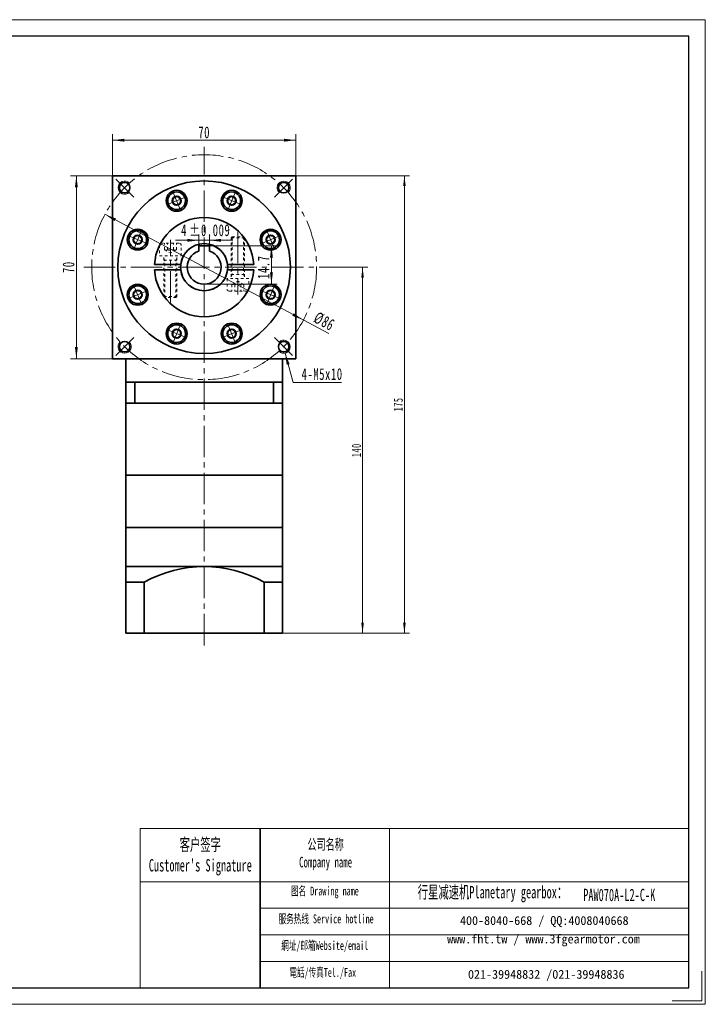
# Model space of a CAD drawing. Header units: millimetres. Extents: x 1504 to 2036, y -23 to 377.
# Tile 2 of 2: x 1774 to 2036, y -23 to 353. Entities that reach past the tile are written whole.
import ezdxf

# ---------------------------------------------------------------- set-up
doc = ezdxf.new("R2010")
doc.units = ezdxf.units.MM
doc.set_wipeout_variables(frame=1)
doc.linetypes.add('点画线', pattern=[18, 12, -2, 2, -2])
doc.linetypes.add('虚线', pattern=[2, 1, -1])
doc.layers.get('0').update_dxf_attribs({"lineweight": 35})
for name, color, linetype, lineweight in [('7标注层', 4, 'Continuous', 18), ('EB0_1', 7, 'Continuous', 35), ('SLD-0', 7, 'Continuous', 18), ('中心线层', 1, '点画线', 18), ('图框_外框线', 7, 'Continuous', 18), ('尺寸线层', 3, 'Continuous', 18), ('粗实线层', 7, 'Continuous', 35), ('虚线层', 6, '虚线', 18)]:
    doc.layers.add(name, color=color, linetype=linetype, lineweight=lineweight)
doc.styles.add('SLDTEXTSTYLE4', font='txt', dxfattribs={"width": 0.611111})
doc.styles.add('标准', font='txt', dxfattribs={"width": 0.667})
doc.dimstyles.new('a4-1-1.5', dxfattribs={"dimtxt": 4.5, "dimasz": 4.5, "dimexe": 2.25, "dimexo": 0, "dimgap": 0.75, "dimtad": 1, "dimdec": 3, "dimdsep": 46, "dimtxsty": '标准', "dimblk": '_CAXARROW', "dimcen": 0, "dimdle": 9, "dimazin": 2, "dimtfac": 0.707107, "dimtdec": 3, "dimtix": 1, "dimtmove": 2, "dimatfit": 3, "dimfxl": 0, "dimfrac": 2, "dimtolj": 1, "dimarcsym": 0})
doc.dimstyles.new('标准', dxfattribs={"dimtxt": 3.5, "dimasz": 4, "dimexe": 2, "dimexo": 0, "dimtad": 1, "dimdsep": 46, "dimtxsty": '标准', "dimblk": '_CAXARROW', "dimcen": 0, "dimdle": 8, "dimazin": 2, "dimtfac": 0.707107, "dimtdec": 3, "dimtmove": 2, "dimatfit": 3, "dimfxl": 0, "dimfrac": 2, "dimtolj": 1, "dimarcsym": 0})

# ---------------------------------------------------------------- blocks, each defined once
blk = doc.blocks.new('*X19')
at = {"layer": '尺寸线层', "linetype": 'Continuous'}
for points in [[(1809.38, 307.4), (1813.88, 307.96), (1813.88, 306.84)], [(1879.38, 307.4), (1874.88, 307.96), (1874.88, 306.84)]]:
    blk.add_hatch(color=0, dxfattribs=at).paths.add_polyline_path(points, flags=0)
at = {"layer": '尺寸线层', "color": 0, "linetype": 'Continuous'}
for p, q in [((1809.38, 293.84), (1809.38, 309.65)), ((1879.38, 293.84), (1879.38, 309.65)), ((1809.38, 307.4), (1879.38, 307.4))]:
    blk.add_line(p, q, dxfattribs=at)
at = {"layer": '尺寸线层', "color": 0, "insert": (1844.38, 310.38), "char_height": 4.5, "width": 9, "attachment_point": 5, "line_spacing_factor": 1.15057, "style": '标准'}
blk.add_mtext('\\T1.1;70', dxfattribs=at)
blk = doc.blocks.new('_CAXARROW')
blk.add_hatch(color=0).paths.add_polyline_path([(0, 0), (-1, 0.125), (-1, -0.125)], flags=0)
blk = doc.blocks.new('*X20')
at = {"layer": '尺寸线层', "linetype": 'Continuous'}
for points in [[(1795.5, 293.84), (1796.06, 289.34), (1794.94, 289.34)], [(1795.5, 223.84), (1796.06, 228.34), (1794.94, 228.34)]]:
    blk.add_hatch(color=0, dxfattribs=at).paths.add_polyline_path(points, flags=0)
at = {"layer": '尺寸线层', "color": 0, "linetype": 'Continuous'}
for p, q in [((1809.38, 293.84), (1793.25, 293.84)), ((1795.5, 293.84), (1795.5, 223.84)), ((1809.38, 223.84), (1793.25, 223.84))]:
    blk.add_line(p, q, dxfattribs=at)
at = {"layer": '尺寸线层', "color": 0, "insert": (1792.52, 258.84), "char_height": 4.5, "width": 9, "attachment_point": 5, "rotation": 90, "line_spacing_factor": 1.15057, "style": '标准'}
blk.add_mtext('\\T1.1;70', dxfattribs=at)
blk = doc.blocks.new('*X21')
at = {"layer": '中心线层', "linetype": '点画线', "lineweight": 18}
for p, q in [((0, -3.89), (0, 3.89)), ((-3.89, 0), (3.89, 0))]:
    blk.add_line(p, q, dxfattribs=at)
at = {"layer": '粗实线层'}
for p, q in [((-1.73, 0), (-0.87, 1.5)), ((-1.73, 0), (-0.87, -1.5)), ((-0.87, 1.5), (0.87, 1.5)), ((1.73, 0), (0.87, 1.5)), ((1.73, 0), (0.87, 1.5)), ((1.73, 0), (0.87, -1.5)), ((-0.87, -1.5), (0.87, -1.5))]:
    blk.add_line(p, q, dxfattribs=at)
blk.add_circle((0, 0), 1.73, dxfattribs=at)
for start, end in [(0, 180), (180, 360)]:
    blk.add_arc((0, 0), 3.39, start, end, dxfattribs=at)
blk = doc.blocks.new('*X22')
at = {"layer": '尺寸线层', "linetype": 'Continuous'}
for points in [[(1806.42, 279.06), (1810.13, 276.45), (1810.66, 277.44)], [(1882.33, 238.62), (1878.09, 240.24), (1878.62, 241.24)]]:
    blk.add_hatch(color=0, dxfattribs=at).paths.add_polyline_path(points, flags=0)
at = {"layer": '尺寸线层', "color": 0, "linetype": 'Continuous'}
blk.add_line((1892.01, 233.47), (1806.42, 279.06), dxfattribs=at)
at = {"layer": '尺寸线层', "color": 0, "insert": (1890.3, 238.13), "char_height": 4.5, "width": 14.8161, "attachment_point": 5, "rotation": 331.9538, "line_spacing_factor": 1.15057, "style": '标准'}
blk.add_mtext('\\T1.1;%%C86', dxfattribs=at)
blk = doc.blocks.new('*X23')
at = {"layer": '尺寸线层', "linetype": 'Continuous'}
blk.add_hatch(color=0, dxfattribs=at).paths.add_polyline_path([(-4.08, 11.24), (-2.33, 7.05), (-3.42, 6.75)], flags=0)
at = {"layer": '尺寸线层', "color": 0, "linetype": 'Continuous'}
blk.add_line((-4.08, 11.24), (-0.96, 0), dxfattribs=at)
at = {"layer": '尺寸线层', "color": 0}
for p, q in [((-0.96, 0), (0, 0)), ((0, 0), (17.48, 0)), ((0, 0), (0, 0))]:
    blk.add_line(p, q, dxfattribs=at)
at = {"layer": '尺寸线层', "color": 0, "insert": (2.25, 0.9), "char_height": 4.5, "width": 30.4628, "attachment_point": 7, "line_spacing_factor": 1.15057, "style": '标准'}
blk.add_mtext('\\T1.1;4-M5x10', dxfattribs=at)
blk = doc.blocks.new('nmwq23')
at = {"layer": '中心线层'}
blk.add_line((0, -17.89), (0, 6.07), dxfattribs=at)
at = {"layer": '虚线层'}
for p, q in [((-4.14, 3.99), (-4.14, 0)), ((3.31, 4.82), (-3.31, 4.82)), ((-2.31, 2.32), (-2.31, 4.82)), ((-1.15, 2.32), (-1.15, 4.82)), ((1.15, 2.32), (1.15, 4.82)), ((2.31, 2.32), (2.31, 4.82)), ((4.14, 0), (4.14, 3.99)), ((-4.14, 0), (4.14, 0)), ((-2.5, -15.62), (-2.5, 0)), ((-2.31, 2.32), (0, 0.99)), ((2.31, 2.32), (0, 0.99)), ((2.5, -15.62), (2.5, 0)), ((-2.12, -1.6), (-2.5, -0.95)), ((-2.5, -1.6), (2.5, -1.6)), ((-2.12, -16), (-2.12, -1.6)), ((2.12, -1.6), (2.5, -0.95)), ((2.12, -16), (2.12, -1.6)), ((2.5, -15.62), (-2.5, -15.62)), ((-2.12, -16), (-2.5, -15.62)), ((2.12, -16), (-2.12, -16)), ((2.12, -16), (2.5, -15.62))]:
    blk.add_line(p, q, dxfattribs=at)
for centre, radius, start, end in [((-3.31, 3.99), 0.828, 90, 180), ((3.31, 3.99), 0.828, 0, 90), ((-1.73, 3.47), 1.29, 243.4349, 296.5651), ((0, 6.71), 4.54, 255.2529, 284.7471), ((1.73, 3.47), 1.29, 243.4349, 296.5651)]:
    blk.add_arc(centre, radius, start, end, dxfattribs=at)
blk = doc.blocks.new('nsd57')
at = {"layer": '粗实线层'}
for p, q in [((-18.97, 1), (-8.94, 1)), ((18.97, 1), (8.94, 1)), ((-18.97, -1), (-8.94, -1)), ((18.97, -1), (8.94, -1))]:
    blk.add_line(p, q, dxfattribs=at)
for radius, start, end in [(19, 3.017, 176.983), (9, 6.3794, 173.6206), (19, 183.017, 356.983), (9, 186.3794, 353.6206)]:
    blk.add_arc((0, 0), radius, start, end, dxfattribs=at)
at = {"layer": '粗实线层', "rotation": 180}
blk.add_blockref('nmwq23', (12.89, -4.35), dxfattribs=at)
at = {"layer": '粗实线层'}
blk.add_blockref('nmwq23', (-12.89, 4.35), dxfattribs=at)
blk = doc.blocks.new('*X34')
at = {"layer": '尺寸线层', "color": 0, "char_height": 4.5, "attachment_point": 1, "line_spacing_factor": 1.15057, "style": '标准'}
for s, insert, width in [('\\T1.1;4', (1835.56, 275.24), 70.5133), ('\\T1.1;%%P0.009', (1838.67, 275.24), 62.3014)]:
    blk.add_mtext(s, dxfattribs=dict(at, insert=insert, width=width))
blk = doc.blocks.new('*X33')
at = {"layer": '尺寸线层', "linetype": 'Continuous'}
for points in [[(1842.38, 269.12), (1837.88, 268.56), (1837.88, 269.68)], [(1846.38, 269.12), (1850.88, 268.56), (1850.88, 269.68)]]:
    blk.add_hatch(color=0, dxfattribs=at).paths.add_polyline_path(points, flags=0)
at = {"layer": '尺寸线层', "color": 0, "linetype": 'Continuous'}
for p, q in [((1842.38, 267.04), (1842.38, 271.37)), ((1846.38, 267.04), (1846.38, 271.37)), ((1855.38, 269.12), (1833.38, 269.12))]:
    blk.add_line(p, q, dxfattribs=at)
at = {"layer": '尺寸线层', "color": 0}
blk.add_blockref('*X34', (0, 0), dxfattribs=at)
blk = doc.blocks.new('*X35')
at = {"layer": '尺寸线层', "linetype": 'Continuous'}
for points in [[(1870.11, 267.04), (1870.67, 262.54), (1869.55, 262.54)], [(1870.11, 252.34), (1870.67, 256.84), (1869.55, 256.84)]]:
    blk.add_hatch(color=0, dxfattribs=at).paths.add_polyline_path(points, flags=0)
at = {"layer": '尺寸线层', "color": 0, "linetype": 'Continuous'}
for p, q in [((1846.38, 267.04), (1872.36, 267.04)), ((1870.11, 267.04), (1870.11, 252.34)), ((1844.38, 252.34), (1872.36, 252.34))]:
    blk.add_line(p, q, dxfattribs=at)
at = {"layer": '尺寸线层', "color": 0, "insert": (1867.13, 258.84), "char_height": 4.5, "width": 16.2698, "attachment_point": 5, "rotation": 90, "line_spacing_factor": 1.15057, "style": '标准'}
blk.add_mtext('\\T1.1;14.7', dxfattribs=at)
blk = doc.blocks.new('*X42')
at = {"layer": '尺寸线层', "linetype": 'Continuous'}
for points in [[(1920.96, 293.84), (1920.46, 289.84), (1921.46, 289.84)], [(1920.96, 118.84), (1920.46, 122.84), (1921.46, 122.84)]]:
    blk.add_hatch(color=0, dxfattribs=at).paths.add_polyline_path(points, flags=0)
at = {"layer": '尺寸线层', "color": 0, "linetype": 'Continuous'}
for p, q in [((1879.38, 293.84), (1922.96, 293.84)), ((1920.96, 118.84), (1920.96, 293.84)), ((1874.38, 118.84), (1922.96, 118.84))]:
    blk.add_line(p, q, dxfattribs=at)
at = {"layer": '尺寸线层', "color": 0, "insert": (1918.61, 206.34), "char_height": 3.5, "width": 9.0755, "attachment_point": 5, "rotation": 90, "line_spacing_factor": 1.15057, "style": '标准'}
blk.add_mtext('\\T1.1;175', dxfattribs=at)
blk = doc.blocks.new('*X43')
at = {"layer": '尺寸线层', "linetype": 'Continuous'}
for points in [[(1904.96, 258.84), (1905.46, 254.84), (1904.46, 254.84)], [(1904.96, 118.84), (1905.46, 122.84), (1904.46, 122.84)]]:
    blk.add_hatch(color=0, dxfattribs=at).paths.add_polyline_path(points, flags=0)
at = {"layer": '尺寸线层', "color": 0, "linetype": 'Continuous'}
for p, q in [((1890.38, 258.84), (1906.96, 258.84)), ((1904.96, 258.84), (1904.96, 118.84)), ((1874.38, 118.84), (1906.96, 118.84))]:
    blk.add_line(p, q, dxfattribs=at)
at = {"layer": '尺寸线层', "color": 0, "insert": (1902.61, 188.84), "char_height": 3.5, "width": 9.3027, "attachment_point": 5, "rotation": 90, "line_spacing_factor": 1.15057, "style": '标准'}
blk.add_mtext('\\T1.1;140', dxfattribs=at)

msp = doc.modelspace()

# ---------------------------------------------------------------- linework, layer by layer
msp.add_line((1865.782, 44.148), (1865.782, -16.7168))
at = {"layer": '7标注层', "color": 0}
msp.add_line((1819.869, 44.148), (1819.869, -16.7064), dxfattribs=at)
at = {"layer": 'EB0_1'}
for p, q in [((1874.3751, 214.8409), (1814.3751, 214.8409)), ((1814.3751, 214.8409), (1814.3751, 179.3409)), ((1874.3751, 214.8409), (1874.3751, 179.3409)), ((1874.3751, 206.8409), (1814.3751, 206.8409)), ((1814.3751, 159.3409), (1874.3751, 159.3409))]:
    msp.add_line(p, q, dxfattribs=at)
at = {"layer": 'EB0_1', "linetype": 'Continuous', "lineweight": 35}
for p, q in [((1814.3751, 159.3409), (1874.3751, 159.3409)), ((1814.3751, 159.3409), (1814.3751, 136.3409)), ((1874.3751, 118.8409), (1874.3751, 159.3409)), ((1814.3751, 136.3409), (1814.3751, 118.8409)), ((1874.3751, 118.8409), (1814.3751, 118.8409))]:
    msp.add_line(p, q, dxfattribs=at)
at = {"layer": '中心线层'}
for p, q in [((1844.3751, 114.2326), (1844.3751, 304.8409)), ((1817.5324, 285.6835), (1810.6504, 292.5655)), ((1871.2177, 285.6835), (1878.0997, 292.5655)), ((1798.3751, 258.8409), (1890.3751, 258.8409)), ((1817.5324, 231.9982), (1810.6504, 225.1162)), ((1871.2177, 231.9982), (1878.0997, 225.1162))]:
    msp.add_line(p, q, dxfattribs=at)
at = {"layer": '图框_外框线'}
for p, q in [((1819.869, 44.148), (1865.782, 44.148)), ((1865.782, 44.148), (1865.782, -16.7064)), ((1865.782, 44.148), (2029.7046, 44.148)), ((1915.2502, 44.148), (1915.2502, -16.7064)), ((1819.869, 23.8408), (1865.782, 23.8408)), ((1865.782, 23.8408), (2029.7046, 23.8408)), ((1865.782, 13.6873), (2029.7046, 13.6873)), ((1865.782, 3.5337), (2029.7046, 3.5337)), ((1865.782, -6.6199), (2029.7046, -6.6199))]:
    msp.add_line(p, q, dxfattribs=at)
at = {"layer": '图框_外框线', "color": 3}
msp.add_lwpolyline([(2034.7757, -10.3674), (2034.7757, -21.7776), (2023.3656, -21.7776)], dxfattribs=at)
at = {"layer": '粗实线层'}
for p, q in [((1809.3751, 293.8409), (1809.3751, 223.8409)), ((1809.3751, 293.8409), (1879.3751, 293.8409)), ((1879.3751, 293.8409), (1879.3751, 223.8409)), ((1846.3751, 267.0409), (1842.3751, 267.0409)), ((1842.3751, 267.0409), (1842.3751, 265.0255)), ((1846.3751, 267.0409), (1846.3751, 265.0255)), ((1879.3751, 223.8409), (1809.3751, 223.8409)), ((1814.3751, 214.8409), (1814.3751, 223.8409)), ((1874.3751, 214.8409), (1874.3751, 223.8409)), ((1817.9176, 214.8409), (1817.9176, 206.8409)), ((1870.8326, 214.8409), (1870.8326, 206.8409)), ((1874.3751, 179.3409), (1814.3751, 179.3409)), ((1814.3751, 179.3409), (1814.3751, 159.3409)), ((1874.3751, 159.3409), (1874.3751, 179.3409)), ((1814.3751, 144.3409), (1874.3751, 144.3409)), ((1819.3751, 138.3941), (1814.3751, 138.3941)), ((1821.3751, 138.3941), (1814.3751, 138.3941)), ((1821.3751, 138.3941), (1821.3751, 118.8409)), ((1821.3751, 138.3941), (1821.3751, 118.8409)), ((1867.3751, 138.3941), (1867.3751, 118.8409)), ((1867.3751, 138.3941), (1867.3751, 118.8409)), ((1867.3751, 138.3941), (1874.3751, 138.3941))]:
    msp.add_line(p, q, dxfattribs=at)
for centre, radius in [((1844.3751, 258.8409), 33), ((1813.9695, 289.2464), 2), ((1874.7807, 289.2464), 2), ((1833.8513, 284.2475), 4), ((1844.3751, 258.8409), 9), ((1813.9695, 228.4353), 2), ((1874.7807, 228.4353), 2)]:
    msp.add_circle(centre, radius, dxfattribs=at)
at = {"layer": '粗实线层', "lineweight": 18}
for centre, start, end in [((1813.9695, 289.2464), 43.33419, 315), ((1874.7807, 289.2464), 313.33419, 225), ((1813.9695, 228.4353), 133.33419, 45), ((1874.7807, 228.4353), 223.33419, 135)]:
    msp.add_arc(centre, 2.5, start, end, dxfattribs=at)
at = {"layer": '粗实线层'}
for centre, radius, start, end in [((1844.3751, 258.8409), 6.5, 107.920213, 72.079787), ((1844.3751, 96.8891), 47.4517, 61.006989, 118.993011)]:
    msp.add_arc(centre, radius, start, end, dxfattribs=at)

# ---------------------------------------------------------------- block references
at = {"layer": '尺寸线层'}
msp.add_blockref('*X23', (1879.3786, 214.75), dxfattribs=at)
at = {"layer": '粗实线层'}
msp.add_blockref('nsd57', (1844.3751, 258.8409), dxfattribs=at)

# ---------------------------------------------------------------- texts
at = {"layer": 'SLD-0', "color": 1, "attachment_point": 2, "style": 'SLDTEXTSTYLE4'}
for s, insert, char_height, width in [("{\\fSimSun|b1|i0|c134|p2;客户签字\\PCustomer's Signature}", (1842.9047, 40.3911), 4.738337, 58.945396), ('{\\fSimSun|b1|i0|c134|p2;公司名称\\PCompany name}', (1890.8298, 40.1396), 4.061431, 52.582856), ('{\\fSimSun|b1|i0|c134|p2;  \\H1.1667x;行星减速机Planetary gearbox\\fSimSun|b0|i0|c134|p2;：}', (1952.9481, 22.2302), 4.061431, 63.876731), ('{\\fSimSun|b1|i0|c134|p2;图名 Drawing name}', (1890.5522, 21.9692), 3.384526, 43.283637), ('PAW070A-L2-C-K', (2003.1253, 21.1519), 4.738337, 34.48315), ('{\\fSimSun|b1|i0|c134|p2;服务热线 Service hotline}', (1891.0322, 11.3266), 3.384526, 48.222129), ('{\\fSimSun|b1|i0|c134|p2;網址/邮箱Website/email}', (1890.5052, 1.1296), 3.384526, 50.194698), ('{\\fSimSun|b1|i0|c134|p2;電話/传真Tel./Fax}', (1889.7469, -9.147), 3.384526, 50.798393)]:
    msp.add_mtext(s, dxfattribs=dict(at, insert=insert, char_height=char_height, width=width))
at = {"layer": 'SLD-0', "color": 1, "char_height": 3.384526, "attachment_point": 2}
for s, insert, width in [('{\\fSimSun|b1|i0|c134|p2;400-8040-668 / QQ:4008040668}', (1974.462, 10.6799), 98.541864), ('{\\fSimSun|b1|i0|c134|p2;www.fht.tw / www.3fgearmotor.com }', (1974.15, 3.6304), 98.652795), ('{\\fSimSun|b1|i0|c134|p2;021-39948832 /021-39948836 }', (1975.2168, -9.887), 75.328872)]:
    msp.add_mtext(s, dxfattribs=dict(at, insert=insert, width=width))

# ---------------------------------------------------------------- dimensions: what is measured, and where the dimension line sits
at = {"layer": '尺寸线层'}
dim = msp.add_linear_dim(base=(1879.3751, 307.4001), p1=(1809.3751, 293.8409), p2=(1879.3751, 293.8409), dimstyle='a4-1-1.5', override={"dimsah": 1, "dimtfill": 1, "dimtzin": 8}, dxfattribs=at)
dim.commit()
dim.dimension.update_dxf_attribs({"geometry": '*X19', "text_midpoint": (1844.3751, 310.3758), "dimtype": 160})
dim = msp.add_linear_dim(base=(1795.4991, 223.8409), p1=(1809.3751, 293.8409), p2=(1809.3751, 223.8409), angle=270, dimstyle='a4-1-1.5', override={"dimsah": 1, "dimtfill": 1, "dimtzin": 8}, dxfattribs=at)
dim.commit()
dim.dimension.update_dxf_attribs({"geometry": '*X20', "text_midpoint": (1792.5234, 258.8408), "dimtype": 160})

# ---------------------------------------------------------------- next in the draw order: wipeouts: each hides what was drawn before it
for points in [[(1836.9832, 285.5448), (1836.6888, 286.1025), (1836.6888, 286.1025), (1836.0736, 286.8075), (1835.2891, 287.3175), (1834.3951, 287.5936), (1833.4596, 287.6148), (1832.554, 287.3795), (1832.554, 287.3795), (1831.7472, 286.9055), (1831.1007, 286.2291), (1830.6638, 285.4017), (1830.4697, 284.4863), (1830.5332, 283.5528), (1830.5332, 283.5528), (1830.7193, 282.9502), (1830.7193, 282.9502), (1831.1618, 282.1838), (1831.7876, 281.5581), (1832.554, 281.1156), (1833.4088, 280.8865), (1834.2938, 280.8865), (1835.1486, 281.1156), (1835.1486, 281.1156), (1836.0529, 281.6698), (1836.7417, 282.4763), (1837.1476, 283.4562), (1837.2308, 284.5135)], [(1858.0308, 282.9502), (1858.2169, 283.5528), (1858.2169, 283.5528), (1858.2805, 284.4863), (1858.0864, 285.4017), (1857.6494, 286.2291), (1857.0029, 286.9055), (1856.1962, 287.3795), (1856.1962, 287.3795), (1855.2906, 287.6148), (1854.3551, 287.5936), (1853.4611, 287.3175), (1852.6766, 286.8075), (1852.0614, 286.1025), (1852.0614, 286.1025), (1851.7669, 285.5448), (1851.7669, 285.5448), (1851.5379, 284.69), (1851.5379, 283.8051), (1851.7669, 282.9502), (1852.2094, 282.1838), (1852.8352, 281.5581), (1853.6016, 281.1156), (1853.6016, 281.1156), (1854.6329, 280.868), (1855.6903, 280.9512), (1856.6701, 281.3571), (1857.4766, 282.0459)], [(1820.2657, 272.4966), (1819.6631, 272.6827), (1819.6631, 272.6827), (1818.7296, 272.7462), (1817.8143, 272.5521), (1816.9868, 272.1152), (1816.3104, 271.4687), (1815.8364, 270.6619), (1815.8364, 270.6619), (1815.6011, 269.7563), (1815.6223, 268.8209), (1815.8984, 267.9268), (1816.4084, 267.1424), (1817.1134, 266.5272), (1817.1134, 266.5272), (1817.6711, 266.2327), (1817.6711, 266.2327), (1818.5259, 266.0036), (1819.4109, 266.0036), (1820.2657, 266.2327), (1821.0321, 266.6752), (1821.6579, 267.3009), (1822.1003, 268.0673), (1822.1003, 268.0673), (1822.3479, 269.0987), (1822.2647, 270.156), (1821.8588, 271.1359), (1821.17, 271.9424)], [(1871.0791, 266.2327), (1871.6367, 266.5272), (1871.6367, 266.5272), (1872.3418, 267.1424), (1872.8518, 267.9268), (1873.1279, 268.8209), (1873.1491, 269.7563), (1872.9137, 270.6619), (1872.9137, 270.6619), (1872.4398, 271.4687), (1871.7633, 272.1152), (1870.9359, 272.5521), (1870.0206, 272.7462), (1869.087, 272.6827), (1869.087, 272.6827), (1868.4845, 272.4966), (1868.4845, 272.4966), (1867.7181, 272.0541), (1867.0923, 271.4283), (1866.6498, 270.6619), (1866.4208, 269.8071), (1866.4208, 268.9222), (1866.6498, 268.0673), (1866.6498, 268.0673), (1867.204, 267.163), (1868.0105, 266.4742), (1868.9904, 266.0683), (1870.0477, 265.9851)], [(1817.6711, 251.449), (1817.1134, 251.1545), (1817.1134, 251.1545), (1816.4084, 250.5393), (1815.8984, 249.7549), (1815.6223, 248.8608), (1815.6011, 247.9254), (1815.8364, 247.0198), (1815.8364, 247.0198), (1816.3104, 246.213), (1816.9868, 245.5665), (1817.8143, 245.1296), (1818.7296, 244.9355), (1819.6631, 244.999), (1819.6631, 244.999), (1820.2657, 245.1851), (1820.2657, 245.1851), (1821.0321, 245.6276), (1821.6579, 246.2534), (1822.1003, 247.0198), (1822.3294, 247.8746), (1822.3294, 248.7595), (1822.1003, 249.6144), (1822.1003, 249.6144), (1821.5462, 250.5187), (1820.7397, 251.2075), (1819.7598, 251.6134), (1818.7024, 251.6966)], [(1868.4845, 245.1851), (1869.087, 244.999), (1869.087, 244.999), (1870.0206, 244.9355), (1870.9359, 245.1296), (1871.7633, 245.5665), (1872.4398, 246.213), (1872.9137, 247.0198), (1872.9137, 247.0198), (1873.1491, 247.9254), (1873.1279, 248.8608), (1872.8518, 249.7549), (1872.3418, 250.5393), (1871.6367, 251.1545), (1871.6367, 251.1545), (1871.0791, 251.449), (1871.0791, 251.449), (1870.2242, 251.6781), (1869.3393, 251.6781), (1868.4845, 251.449), (1867.7181, 251.0065), (1867.0923, 250.3808), (1866.6498, 249.6144), (1866.6498, 249.6144), (1866.4022, 248.583), (1866.4854, 247.5257), (1866.8913, 246.5458), (1867.5801, 245.7393)], [(1830.7193, 234.7315), (1830.5332, 234.1289), (1830.5332, 234.1289), (1830.4697, 233.1954), (1830.6638, 232.28), (1831.1007, 231.4526), (1831.7472, 230.7762), (1832.554, 230.3022), (1832.554, 230.3022), (1833.4596, 230.0669), (1834.3951, 230.0881), (1835.2891, 230.3642), (1836.0736, 230.8742), (1836.6888, 231.5792), (1836.6888, 231.5792), (1836.9832, 232.1369), (1836.9832, 232.1369), (1837.2123, 232.9917), (1837.2123, 233.8766), (1836.9832, 234.7315), (1836.5408, 235.4979), (1835.915, 236.1236), (1835.1486, 236.5661), (1835.1486, 236.5661), (1834.1173, 236.8137), (1833.0599, 236.7305), (1832.08, 236.3246), (1831.2735, 235.6358)], [(1851.7669, 232.1369), (1852.0614, 231.5792), (1852.0614, 231.5792), (1852.6766, 230.8742), (1853.4611, 230.3642), (1854.3551, 230.0881), (1855.2906, 230.0669), (1856.1962, 230.3022), (1856.1962, 230.3022), (1857.0029, 230.7762), (1857.6494, 231.4526), (1858.0864, 232.28), (1858.2805, 233.1954), (1858.2169, 234.1289), (1858.2169, 234.1289), (1858.0308, 234.7315), (1858.0308, 234.7315), (1857.5883, 235.4979), (1856.9626, 236.1236), (1856.1962, 236.5661), (1855.3414, 236.7952), (1854.4564, 236.7952), (1853.6016, 236.5661), (1853.6016, 236.5661), (1852.6972, 236.0119), (1852.0084, 235.2054), (1851.6025, 234.2255), (1851.5193, 233.1682)]]:
    msp.add_wipeout(points).dxf.layer = '粗实线层'

# ---------------------------------------------------------------- next in the draw order: linework, layer by layer
at = {"layer": '中心线层'}
msp.add_circle((1844.3751, 258.8409), 43, dxfattribs=at)
at = {"layer": '图框_外框线', "color": 3}
msp.add_lwpolyline([(1503.5696, -23.0454), (2036.0435, -23.0454), (2036.0435, 353.4898), (1503.5696, 353.4898)], close=True, dxfattribs=at)
at = {"layer": '图框_外框线', "color": 3, "lineweight": 25}
msp.add_lwpolyline([(1535.2645, -16.7064), (2029.7046, -16.7064), (2029.7046, 347.1508), (1535.2645, 347.1508)], close=True, dxfattribs=at)
at = {"layer": '粗实线层'}
for centre in [(1854.8989, 284.2475), (1818.9684, 269.3646), (1869.7818, 269.3646), (1818.9684, 248.3171), (1869.7818, 248.3171), (1833.8513, 233.4342), (1854.8989, 233.4342)]:
    msp.add_circle(centre, 4, dxfattribs=at)

# ---------------------------------------------------------------- next in the draw order: block references
for p, rotation in [((1833.8513, 284.2475), 22.5), ((1854.8989, 284.2475), 337.5000000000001), ((1818.9684, 269.3646), 67.50000000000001), ((1869.7818, 269.3646), 292.5000000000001), ((1818.9684, 248.3171), 112.5), ((1869.7818, 248.3171), 247.5000000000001), ((1833.8513, 233.4342), 157.5000000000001), ((1854.8989, 233.4342), 202.5)]:
    msp.add_blockref('*X21', p, dxfattribs=dict(at, rotation=rotation))

# ---------------------------------------------------------------- next in the draw order: dimensions: what is measured, and where the dimension line sits
at = {"layer": '尺寸线层'}
for base, p1, p2, angle, dimstyle, override, picture, middle in [((1920.9642, 293.8409), (1874.3751, 118.8409), (1879.3751, 293.8409), 90, '标准', {"dimsah": 1, "dimtfill": 1, "dimtzin": 8, "dimarcsym": 0}, '*X42', (1918.6081, 206.3409)), ((1870.1101, 252.3409), (1846.3751, 267.0409), (1844.3751, 252.3409), 270, 'a4-1-1.5', {"dimsah": 1, "dimtfill": 1, "dimtzin": 8}, '*X35', (1867.1344, 258.8409)), ((1904.964, 118.8409), (1890.3751, 258.8409), (1874.3751, 118.8409), 90, '标准', {"dimsah": 1, "dimtfill": 1, "dimtzin": 8, "dimarcsym": 0}, '*X43', (1902.6079, 188.8408))]:
    dim = msp.add_linear_dim(base=base, p1=p1, p2=p2, angle=angle, dimstyle=dimstyle, override=override, dxfattribs=at)
    dim.commit()
    dim.dimension.update_dxf_attribs({"geometry": picture, "text_midpoint": middle, "dimtype": 160})
dim = msp.add_diameter_dim_2p(p1=(1806.4246, 279.0587), p2=(1882.3255, 238.623), dimstyle='a4-1-1.5', override={"dimpost": '%%C<>', "dimsah": 1, "dimtfill": 1, "dimtzin": 8}, dxfattribs=at)
dim.commit()
dim.dimension.update_dxf_attribs({"geometry": '*X22', "text_midpoint": (1888.7363, 235.2077), "dimtype": 163})
dim = msp.add_linear_dim(base=(1842.3751, 269.1201), p1=(1846.3751, 267.0409), p2=(1842.3751, 267.0409), text='4%%P0.009', dimstyle='a4-1-1.5', override={"dimsah": 1, "dimtfac": 1, "dimtfill": 1}, dxfattribs=at)
dim.commit()
dim.dimension.update_dxf_attribs({"geometry": '*X33', "text_midpoint": (1844.3751, 272.9526), "dimtype": 160})

doc.saveas('drawing.dxf')
